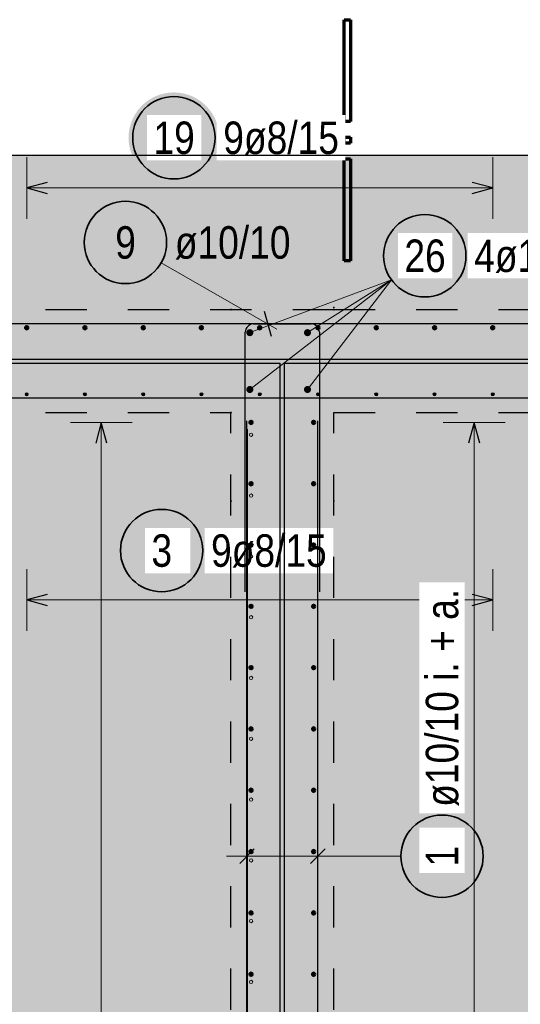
# Model space of a CAD drawing. Header units: millimetres. Extents: x -4 to 30.7, y -2.9 to 30.7.
# Tile 17 of 39: x 5.7 to 7, y 17.3 to 19.7. Entities that reach past the tile are written whole.
import ezdxf

# ---------------------------------------------------------------- set-up
doc = ezdxf.new("R2010")
doc.units = ezdxf.units.MM
doc.linetypes.add('HIDDEN', pattern=[0.375, 0.25, -0.125])
for name, color, linetype, lineweight in [('Geschnittene Kanten', 7, 'Continuous', 20), ('nplo Bewehrung', 7, 'Continuous', 20), ('Schraffuren', 7, 'Continuous', 20)]:
    doc.layers.add(name, color=color, linetype=linetype, lineweight=lineweight)
doc.styles.add('Arial Narrow', font='ARIALN.TTF')

msp = doc.modelspace()

# ---------------------------------------------------------------- hatches: boundary and pattern name
at = {"lineweight": 25, "true_color": 0xffffff}
for points in [[(6.22635, 19.452313), (6.226283, 19.456152), (6.226082, 19.459987), (6.225747, 19.463811), (6.225279, 19.467622), (6.224679, 19.471415), (6.223946, 19.475184), (6.223082, 19.478925), (6.222089, 19.482633), (6.220966, 19.486305), (6.219716, 19.489936), (6.21834, 19.49352), (6.21684, 19.497054), (6.215217, 19.500534), (6.213474, 19.503955), (6.211613, 19.507313), (6.209635, 19.510604), (6.207544, 19.513825), (6.205342, 19.51697), (6.203031, 19.520036), (6.200615, 19.52302), (6.198096, 19.525918), (6.195477, 19.528726), (6.192762, 19.531441), (6.189954, 19.534059), (6.187056, 19.536578), (6.184073, 19.538995), (6.181006, 19.541305), (6.177861, 19.543507), (6.174641, 19.545599), (6.17135, 19.547576), (6.167992, 19.549438), (6.164571, 19.551181), (6.161091, 19.552803), (6.157556, 19.554304), (6.153972, 19.55568), (6.150342, 19.55693), (6.14667, 19.558052), (6.142961, 19.559046), (6.13922, 19.55991), (6.135451, 19.560642), (6.131659, 19.561243), (6.127848, 19.561711), (6.124023, 19.562045), (6.120189, 19.562246), (6.11635, 19.562313), (6.112511, 19.562246), (6.108677, 19.562045), (6.104852, 19.561711), (6.101041, 19.561243), (6.097248, 19.560642), (6.093479, 19.55991), (6.089738, 19.559046), (6.08603, 19.558052), (6.082358, 19.55693), (6.078728, 19.55568), (6.075143, 19.554304), (6.071609, 19.552803), (6.068129, 19.551181), (6.064708, 19.549438), (6.06135, 19.547576), (6.058059, 19.545599), (6.054839, 19.543507), (6.051693, 19.541305), (6.048627, 19.538995), (6.045643, 19.536578), (6.042745, 19.534059), (6.039937, 19.531441), (6.037222, 19.528726), (6.034604, 19.525918), (6.032085, 19.52302), (6.029669, 19.520036), (6.027358, 19.51697), (6.025156, 19.513825), (6.023064, 19.510604), (6.021087, 19.507313), (6.019226, 19.503955), (6.017482, 19.500534), (6.01586, 19.497054), (6.01436, 19.49352), (6.012984, 19.489936), (6.011734, 19.486305), (6.010611, 19.482633), (6.009617, 19.478925), (6.008754, 19.475184), (6.008021, 19.471415), (6.00742, 19.467622), (6.006952, 19.463811), (6.006618, 19.459987), (6.006417, 19.456152), (6.00635, 19.452313), (6.006417, 19.448474), (6.006618, 19.44464), (6.006952, 19.440815), (6.00742, 19.437004), (6.008021, 19.433212), (6.008754, 19.429443), (6.009617, 19.425702), (6.010611, 19.421993), (6.011734, 19.418321), (6.012984, 19.414691), (6.01436, 19.411107), (6.01586, 19.407572), (6.017482, 19.404093), (6.019226, 19.400671), (6.021087, 19.397313), (6.023064, 19.394022), (6.025156, 19.390802), (6.027358, 19.387657), (6.029669, 19.384591), (6.032085, 19.381607), (6.034604, 19.378709), (6.037222, 19.375901), (6.039937, 19.373186), (6.042745, 19.370567), (6.045643, 19.368048), (6.048627, 19.365632), (6.051693, 19.363321), (6.054839, 19.361119), (6.058059, 19.359028), (6.06135, 19.357051), (6.064708, 19.355189), (6.068129, 19.353446), (6.071609, 19.351823), (6.075143, 19.350323), (6.078728, 19.348947), (6.082358, 19.347697), (6.08603, 19.346575), (6.089738, 19.345581), (6.093479, 19.344717), (6.097248, 19.343985), (6.101041, 19.343384), (6.104852, 19.342916), (6.108677, 19.342581), (6.112511, 19.34238), (6.11635, 19.342313), (6.120189, 19.34238), (6.124023, 19.342581), (6.127848, 19.342916), (6.131659, 19.343384), (6.135451, 19.343985), (6.13922, 19.344717), (6.142961, 19.345581), (6.14667, 19.346575), (6.150342, 19.347697), (6.153972, 19.348947), (6.157556, 19.350323), (6.161091, 19.351823), (6.164571, 19.353446), (6.167992, 19.355189), (6.17135, 19.357051), (6.174641, 19.359028), (6.177861, 19.361119), (6.181006, 19.363321), (6.184073, 19.365632), (6.187056, 19.368048), (6.189954, 19.370567), (6.192762, 19.373186), (6.195477, 19.375901), (6.198096, 19.378709), (6.200615, 19.381607), (6.203031, 19.384591), (6.205342, 19.387657), (6.207544, 19.390802), (6.209635, 19.394022), (6.211613, 19.397313), (6.213474, 19.400671), (6.215217, 19.404093), (6.21684, 19.407572), (6.21834, 19.411107), (6.219716, 19.414691), (6.220966, 19.418321), (6.222089, 19.421993), (6.223082, 19.425702), (6.223946, 19.429443), (6.224679, 19.433212), (6.225279, 19.437004), (6.225747, 19.440815), (6.226082, 19.44464)], [(6.196665, 18.450251), (6.196598, 18.45409), (6.196397, 18.457925), (6.196063, 18.46175), (6.195595, 18.465561), (6.194994, 18.469353), (6.194262, 18.473122), (6.193398, 18.476863), (6.192404, 18.480572), (6.191282, 18.484243), (6.190032, 18.487874), (6.188656, 18.491458), (6.187155, 18.494993), (6.185533, 18.498472), (6.18379, 18.501893), (6.181928, 18.505251), (6.179951, 18.508543), (6.17786, 18.511763), (6.175657, 18.514908), (6.173347, 18.517974), (6.17093, 18.520958), (6.168411, 18.523856), (6.165793, 18.526664), (6.163078, 18.529379), (6.16027, 18.531997), (6.157372, 18.534516), (6.154388, 18.536933), (6.151322, 18.539243), (6.148177, 18.541446), (6.144957, 18.543537), (6.141665, 18.545514), (6.138307, 18.547376), (6.134886, 18.549119), (6.131406, 18.550741), (6.127872, 18.552242), (6.124288, 18.553618), (6.120657, 18.554868), (6.116985, 18.55599), (6.113277, 18.556984), (6.109536, 18.557848), (6.105767, 18.55858), (6.101974, 18.559181), (6.098164, 18.559649), (6.094339, 18.559984), (6.090504, 18.560184), (6.086665, 18.560251), (6.082826, 18.560184), (6.078992, 18.559984), (6.075167, 18.559649), (6.071356, 18.559181), (6.067564, 18.55858), (6.063795, 18.557848), (6.060054, 18.556984), (6.056345, 18.55599), (6.052674, 18.554868), (6.049043, 18.553618), (6.045459, 18.552242), (6.041924, 18.550741), (6.038445, 18.549119), (6.035024, 18.547376), (6.031665, 18.545514), (6.028374, 18.543537), (6.025154, 18.541446), (6.022009, 18.539243), (6.018943, 18.536933), (6.015959, 18.534516), (6.013061, 18.531997), (6.010253, 18.529379), (6.007538, 18.526664), (6.004919, 18.523856), (6.002401, 18.520958), (5.999984, 18.517974), (5.997674, 18.514908), (5.995471, 18.511763), (5.99338, 18.508543), (5.991403, 18.505251), (5.989541, 18.501893), (5.987798, 18.498472), (5.986175, 18.494993), (5.984675, 18.491458), (5.983299, 18.487874), (5.982049, 18.484243), (5.980927, 18.480572), (5.979933, 18.476863), (5.979069, 18.473122), (5.978337, 18.469353), (5.977736, 18.465561), (5.977268, 18.46175), (5.976933, 18.457925), (5.976732, 18.45409), (5.976665, 18.450251), (5.976732, 18.446413), (5.976933, 18.442578), (5.977268, 18.438753), (5.977736, 18.434942), (5.978337, 18.43115), (5.979069, 18.427381), (5.979933, 18.42364), (5.980927, 18.419931), (5.982049, 18.41626), (5.983299, 18.412629), (5.984675, 18.409045), (5.986175, 18.40551), (5.987798, 18.402031), (5.989541, 18.39861), (5.991403, 18.395251), (5.99338, 18.39196), (5.995471, 18.38874), (5.997674, 18.385595), (5.999984, 18.382529), (6.002401, 18.379545), (6.004919, 18.376647), (6.007538, 18.373839), (6.010253, 18.371124), (6.013061, 18.368506), (6.015959, 18.365987), (6.018943, 18.36357), (6.022009, 18.36126), (6.025154, 18.359057), (6.028374, 18.356966), (6.031665, 18.354989), (6.035024, 18.353127), (6.038445, 18.351384), (6.041924, 18.349761), (6.045459, 18.348261), (6.049043, 18.346885), (6.052674, 18.345635), (6.056345, 18.344513), (6.060054, 18.343519), (6.063795, 18.342655), (6.067564, 18.341923), (6.071356, 18.341322), (6.075167, 18.340854), (6.078992, 18.340519), (6.082826, 18.340319), (6.086665, 18.340251), (6.090504, 18.340319), (6.094339, 18.340519), (6.098164, 18.340854), (6.101974, 18.341322), (6.105767, 18.341923), (6.109536, 18.342655), (6.113277, 18.343519), (6.116985, 18.344513), (6.120657, 18.345635), (6.124288, 18.346885), (6.127872, 18.348261), (6.131406, 18.349761), (6.134886, 18.351384), (6.138307, 18.353127), (6.141665, 18.354989), (6.144957, 18.356966), (6.148177, 18.359057), (6.151322, 18.36126), (6.154388, 18.36357), (6.157372, 18.365987), (6.16027, 18.368506), (6.163078, 18.371124), (6.165793, 18.373839), (6.168411, 18.376647), (6.17093, 18.379545), (6.173347, 18.382529), (6.175657, 18.385595), (6.17786, 18.38874), (6.179951, 18.39196), (6.181928, 18.395251), (6.18379, 18.39861), (6.185533, 18.402031), (6.187155, 18.40551), (6.188656, 18.409045), (6.190032, 18.412629), (6.191282, 18.41626), (6.192404, 18.419931), (6.193398, 18.42364), (6.194262, 18.427381), (6.194994, 18.43115), (6.195595, 18.434942), (6.196063, 18.438753), (6.196397, 18.442578)], [(6.877567, 17.708047), (6.8775, 17.711886), (6.877299, 17.71572), (6.876964, 17.719545), (6.876496, 17.723356), (6.875896, 17.727148), (6.875163, 17.730917), (6.874299, 17.734658), (6.873306, 17.738367), (6.872183, 17.742039), (6.870933, 17.745669), (6.869557, 17.749254), (6.868057, 17.752788), (6.866434, 17.756268), (6.864691, 17.759689), (6.86283, 17.763047), (6.860852, 17.766338), (6.858761, 17.769558), (6.856559, 17.772703), (6.854248, 17.77577), (6.851832, 17.778754), (6.849313, 17.781651), (6.846694, 17.784459), (6.843979, 17.787174), (6.841171, 17.789793), (6.838273, 17.792312), (6.83529, 17.794728), (6.832223, 17.797039), (6.829078, 17.799241), (6.825858, 17.801332), (6.822567, 17.80331), (6.819209, 17.805171), (6.815788, 17.806914), (6.812308, 17.808537), (6.808774, 17.810037), (6.805189, 17.811413), (6.801559, 17.812663), (6.797887, 17.813786), (6.794178, 17.81478), (6.790437, 17.815643), (6.786668, 17.816376), (6.782876, 17.816977), (6.779065, 17.817444), (6.77524, 17.817779), (6.771406, 17.81798), (6.767567, 17.818047), (6.763728, 17.81798), (6.759894, 17.817779), (6.756069, 17.817444), (6.752258, 17.816977), (6.748466, 17.816376), (6.744697, 17.815643), (6.740955, 17.81478), (6.737247, 17.813786), (6.733575, 17.812663), (6.729945, 17.811413), (6.72636, 17.810037), (6.722826, 17.808537), (6.719346, 17.806914), (6.715925, 17.805171), (6.712567, 17.80331), (6.709276, 17.801332), (6.706056, 17.799241), (6.70291, 17.797039), (6.699844, 17.794728), (6.69686, 17.792312), (6.693962, 17.789793), (6.691154, 17.787174), (6.688439, 17.784459), (6.685821, 17.781651), (6.683302, 17.778754), (6.680886, 17.77577), (6.678575, 17.772703), (6.676373, 17.769558), (6.674282, 17.766338), (6.672304, 17.763047), (6.670443, 17.759689), (6.6687, 17.756268), (6.667077, 17.752788), (6.665577, 17.749254), (6.664201, 17.745669), (6.662951, 17.742039), (6.661828, 17.738367), (6.660834, 17.734658), (6.659971, 17.730917), (6.659238, 17.727148), (6.658637, 17.723356), (6.658169, 17.719545), (6.657835, 17.71572), (6.657634, 17.711886), (6.657567, 17.708047), (6.657634, 17.704208), (6.657835, 17.700374), (6.658169, 17.696549), (6.658637, 17.692738), (6.659238, 17.688946), (6.659971, 17.685177), (6.660834, 17.681436), (6.661828, 17.677727), (6.662951, 17.674055), (6.664201, 17.670425), (6.665577, 17.66684), (6.667077, 17.663306), (6.6687, 17.659826), (6.670443, 17.656405), (6.672304, 17.653047), (6.674282, 17.649756), (6.676373, 17.646536), (6.678575, 17.643391), (6.680886, 17.640324), (6.683302, 17.63734), (6.685821, 17.634443), (6.688439, 17.631635), (6.691154, 17.62892), (6.693962, 17.626301), (6.69686, 17.623782), (6.699844, 17.621366), (6.70291, 17.619055), (6.706056, 17.616853), (6.709276, 17.614762), (6.712567, 17.612784), (6.715925, 17.610923), (6.719346, 17.60918), (6.722826, 17.607557), (6.72636, 17.606057), (6.729945, 17.604681), (6.733575, 17.603431), (6.737247, 17.602308), (6.740955, 17.601315), (6.744697, 17.600451), (6.748466, 17.599718), (6.752258, 17.599118), (6.756069, 17.59865), (6.759894, 17.598315), (6.763728, 17.598114), (6.767567, 17.598047), (6.771406, 17.598114), (6.77524, 17.598315), (6.779065, 17.59865), (6.782876, 17.599118), (6.786668, 17.599718), (6.790437, 17.600451), (6.794178, 17.601315), (6.797887, 17.602308), (6.801559, 17.603431), (6.805189, 17.604681), (6.808774, 17.606057), (6.812308, 17.607557), (6.815788, 17.60918), (6.819209, 17.610923), (6.822567, 17.612784), (6.825858, 17.614762), (6.829078, 17.616853), (6.832223, 17.619055), (6.83529, 17.621366), (6.838273, 17.623782), (6.841171, 17.626301), (6.843979, 17.62892), (6.846694, 17.631635), (6.849313, 17.634443), (6.851832, 17.63734), (6.854248, 17.640324), (6.856559, 17.643391), (6.858761, 17.646536), (6.860852, 17.649756), (6.86283, 17.653047), (6.864691, 17.656405), (6.866434, 17.659826), (6.868057, 17.663306), (6.869557, 17.66684), (6.870933, 17.670425), (6.872183, 17.674055), (6.873306, 17.677727), (6.874299, 17.681436), (6.875163, 17.685177), (6.875896, 17.688946), (6.876496, 17.692738), (6.876964, 17.696549), (6.877299, 17.700374)]]:
    msp.add_hatch(color=7, dxfattribs=at).paths.add_polyline_path(points)
at = {"lineweight": 25, "true_color": 0xcef2bf}
msp.add_hatch(color=254, dxfattribs=at).paths.add_polyline_path([(8.879862, 15.135209), (8.629862, 15.135209), (8.629862, 14.885209), (4.004857, 14.885209), (4.004856, 19.410216), (8.879862, 19.410216)])
at = {"lineweight": 50, "true_color": 0xffffff}
msp.add_hatch(color=7, dxfattribs=at).paths.add_polyline_path([(6.835822, 19.165881), (6.835755, 19.16972), (6.835555, 19.173555), (6.83522, 19.177379), (6.834752, 19.18119), (6.834151, 19.184983), (6.833419, 19.188752), (6.832555, 19.192493), (6.831561, 19.196201), (6.830439, 19.199873), (6.829189, 19.203504), (6.827813, 19.207088), (6.826312, 19.210622), (6.82469, 19.214102), (6.822947, 19.217523), (6.821085, 19.220881), (6.819108, 19.224172), (6.817017, 19.227393), (6.814814, 19.230538), (6.812504, 19.233604), (6.810087, 19.236588), (6.807568, 19.239486), (6.80495, 19.242294), (6.802235, 19.245009), (6.799427, 19.247627), (6.796529, 19.250146), (6.793545, 19.252562), (6.790479, 19.254873), (6.787334, 19.257075), (6.784114, 19.259167), (6.780822, 19.261144), (6.777464, 19.263006), (6.774043, 19.264749), (6.770564, 19.266371), (6.767029, 19.267872), (6.763445, 19.269247), (6.759814, 19.270498), (6.756143, 19.27162), (6.752434, 19.272614), (6.748693, 19.273478), (6.744924, 19.27421), (6.741132, 19.274811), (6.737321, 19.275279), (6.733496, 19.275613), (6.729661, 19.275814), (6.725822, 19.275881), (6.721984, 19.275814), (6.718149, 19.275613), (6.714324, 19.275279), (6.710513, 19.274811), (6.706721, 19.27421), (6.702952, 19.273478), (6.699211, 19.272614), (6.695502, 19.27162), (6.691831, 19.270498), (6.6882, 19.269247), (6.684616, 19.267872), (6.681081, 19.266371), (6.677602, 19.264749), (6.674181, 19.263006), (6.670822, 19.261144), (6.667531, 19.259167), (6.664311, 19.257075), (6.661166, 19.254873), (6.6581, 19.252562), (6.655116, 19.250146), (6.652218, 19.247627), (6.64941, 19.245009), (6.646695, 19.242294), (6.644077, 19.239486), (6.641558, 19.236588), (6.639141, 19.233604), (6.636831, 19.230538), (6.634628, 19.227393), (6.632537, 19.224172), (6.63056, 19.220881), (6.628698, 19.217523), (6.626955, 19.214102), (6.625332, 19.210622), (6.623832, 19.207088), (6.622456, 19.203504), (6.621206, 19.199873), (6.620084, 19.196201), (6.61909, 19.192493), (6.618226, 19.188752), (6.617494, 19.184983), (6.616893, 19.18119), (6.616425, 19.177379), (6.61609, 19.173555), (6.615889, 19.16972), (6.615822, 19.165881), (6.615889, 19.162042), (6.61609, 19.158208), (6.616425, 19.154383), (6.616893, 19.150572), (6.617494, 19.14678), (6.618226, 19.143011), (6.61909, 19.13927), (6.620084, 19.135561), (6.621206, 19.131889), (6.622456, 19.128259), (6.623832, 19.124675), (6.625332, 19.12114), (6.626955, 19.11766), (6.628698, 19.114239), (6.63056, 19.110881), (6.632537, 19.10759), (6.634628, 19.10437), (6.636831, 19.101225), (6.639141, 19.098159), (6.641558, 19.095175), (6.644077, 19.092277), (6.646695, 19.089469), (6.64941, 19.086754), (6.652218, 19.084135), (6.655116, 19.081616), (6.6581, 19.0792), (6.661166, 19.076889), (6.664311, 19.074687), (6.667531, 19.072596), (6.670822, 19.070619), (6.674181, 19.068757), (6.677602, 19.067014), (6.681081, 19.065391), (6.684616, 19.063891), (6.6882, 19.062515), (6.691831, 19.061265), (6.695502, 19.060143), (6.699211, 19.059149), (6.702952, 19.058285), (6.706721, 19.057552), (6.710513, 19.056952), (6.714324, 19.056484), (6.718149, 19.056149), (6.721984, 19.055948), (6.725822, 19.055881), (6.729661, 19.055948), (6.733496, 19.056149), (6.737321, 19.056484), (6.741132, 19.056952), (6.744924, 19.057552), (6.748693, 19.058285), (6.752434, 19.059149), (6.756143, 19.060143), (6.759814, 19.061265), (6.763445, 19.062515), (6.767029, 19.063891), (6.770564, 19.065391), (6.774043, 19.067014), (6.777464, 19.068757), (6.780822, 19.070619), (6.784114, 19.072596), (6.787334, 19.074687), (6.790479, 19.076889), (6.793545, 19.0792), (6.796529, 19.081616), (6.799427, 19.084135), (6.802235, 19.086754), (6.80495, 19.089469), (6.807568, 19.092277), (6.810087, 19.095175), (6.812504, 19.098159), (6.814814, 19.101225), (6.817017, 19.10437), (6.819108, 19.10759), (6.821085, 19.110881), (6.822947, 19.114239), (6.82469, 19.11766), (6.826312, 19.12114), (6.827813, 19.124675), (6.829189, 19.128259), (6.830439, 19.131889), (6.831561, 19.135561), (6.832555, 19.13927), (6.833419, 19.143011), (6.834151, 19.14678), (6.834752, 19.150572), (6.83522, 19.154383), (6.835555, 19.158208)])
at = {"layer": 'Schraffuren', "lineweight": 25, "true_color": 0xff0000}
for points in [[(8.329862, 18.915212), (8.329862, 18.905212), (4.134857, 18.905212), (4.134857, 18.915212)], [(6.384855, 18.905212), (6.384855, 15.000209), (6.374855, 15.000209), (6.374855, 18.905212)]]:
    msp.add_hatch(color=1, dxfattribs=at).paths.add_polyline_path(points)

# ---------------------------------------------------------------- linework, layer by layer
at = {"color": 1, "linetype": 'Continuous', "lineweight": 70}
for p, q in [((6.530148, 19.491462), (6.530148, 19.738962)), ((6.530148, 19.738962), (6.545145, 19.738962)), ((6.545145, 19.738962), (6.545145, 19.491462)), ((6.545145, 19.491462), (6.530148, 19.491462)), ((6.530148, 19.438962), (6.530148, 19.453962)), ((6.530148, 19.453962), (6.545145, 19.453962)), ((6.545145, 19.438962), (6.530148, 19.438962)), ((6.545145, 19.453962), (6.545145, 19.438962)), ((6.530148, 19.153962), (6.530148, 19.401462)), ((6.530148, 19.401462), (6.545145, 19.401462)), ((6.545145, 19.401462), (6.545145, 19.153962)), ((6.545145, 19.153962), (6.530148, 19.153962))]:
    msp.add_line(p, q, dxfattribs=at)
at = {"color": 5, "linetype": 'Continuous', "lineweight": 18}
for p, q in [((5.75886, 19.405388), (5.75886, 19.255388)), ((6.890854, 19.255388), (6.890854, 19.405388)), ((5.75886, 19.330388), (6.890854, 19.330388)), ((6.085508, 19.148545), (6.366561, 18.987854)), ((6.300855, 18.979215), (6.644676, 19.107441)), ((6.300855, 18.841216), (6.644676, 19.107441)), ((6.440855, 18.979215), (6.644676, 19.107441)), ((6.440855, 18.841216), (6.644676, 19.107441)), ((6.015087, 18.761302), (5.865087, 18.761302)), ((5.940087, 18.761302), (5.940087, 15.18921)), ((6.920711, 18.761268), (6.770711, 18.761268)), ((6.845711, 18.761268), (6.845711, 15.189265)), ((5.75882, 18.405388), (5.75882, 18.255388)), ((6.890854, 18.255388), (6.890854, 18.405388)), ((5.75882, 18.330388), (6.890854, 18.330388)), ((6.293855, 17.783047), (6.293855, 17.633047)), ((6.465855, 17.783047), (6.465855, 17.633047)), ((6.243855, 17.708047), (6.515855, 17.708047)), ((6.667567, 17.708047), (6.515855, 17.708047))]:
    msp.add_line(p, q, dxfattribs=at)
at = {"color": 3, "linetype": 'Continuous', "lineweight": 25}
for p, q in [((5.80886, 19.343786), (5.75886, 19.330388)), ((6.890854, 19.330388), (6.840854, 19.343786)), ((5.75886, 19.330388), (5.80886, 19.316991)), ((6.840854, 19.316991), (6.890854, 19.330388)), ((6.353074, 18.970112), (6.336643, 19.030414)), ((8.204857, 19.000216), (4.254857, 19.000216)), ((6.309855, 19.000263), (6.449858, 19.000263)), ((8.154857, 18.820215), (4.204857, 18.820215)), ((5.940087, 18.761302), (5.92669, 18.711302)), ((5.953485, 18.711302), (5.940087, 18.761302)), ((6.845711, 18.761268), (6.832313, 18.711268)), ((6.859108, 18.711268), (6.845711, 18.761268)), ((5.80882, 18.343786), (5.75882, 18.330388)), ((6.890854, 18.330388), (6.840854, 18.343786)), ((5.75882, 18.330388), (5.80882, 18.316991)), ((6.840854, 18.316991), (6.890854, 18.330388)), ((6.311532, 17.725725), (6.276177, 17.690369)), ((6.483532, 17.725725), (6.448177, 17.690369))]:
    msp.add_line(p, q, dxfattribs=at)
at = {"color": 3, "linetype": 'HIDDEN', "lineweight": 25, "ltscale": 0.25}
for p, q in [((4.004856, 19.035215), (6.504855, 19.035268)), ((6.504855, 19.035216), (8.204862, 19.035216)), ((4.004857, 18.785215), (6.254855, 18.785263)), ((6.504855, 18.785216), (8.204862, 18.785216))]:
    msp.add_line(p, q, dxfattribs=at)
at = {"color": 2, "linetype": 'Continuous', "lineweight": 35}
for centre in [(6.11635, 19.452313), (5.998695, 19.19818), (6.725822, 19.165881), (6.086665, 18.450251), (6.767567, 17.708047)]:
    msp.add_circle(centre, 0.1, dxfattribs=at)
at = {"color": 9, "linetype": 'Continuous', "lineweight": 0}
for centre, radius in [((6.254855, 19.035263), 0.00111), ((6.254855, 19.035215), 0.00111), ((6.504855, 19.035263), 0.00111), ((6.504858, 19.040263), 0.00111), ((5.75882, 18.82949), 0.004), ((5.75882, 18.82949), 0.004), ((5.75882, 18.82949), 0.0036), ((5.75882, 18.82949), 0.0028), ((5.75882, 18.82949), 0.002), ((5.75882, 18.82949), 0.0012), ((5.75882, 18.82949), 0.0004), ((5.900324, 18.82949), 0.004), ((5.900324, 18.82949), 0.004), ((5.900324, 18.82949), 0.0036), ((5.900324, 18.82949), 0.0028), ((5.900324, 18.82949), 0.002), ((5.900324, 18.82949), 0.0012), ((5.900324, 18.82949), 0.0004), ((6.041828, 18.82949), 0.004), ((6.041828, 18.82949), 0.004), ((6.041828, 18.82949), 0.0036), ((6.041828, 18.82949), 0.0028), ((6.041828, 18.82949), 0.002), ((6.041828, 18.82949), 0.0012), ((6.041828, 18.82949), 0.0004), ((6.183333, 18.82949), 0.004), ((6.183333, 18.82949), 0.004), ((6.183333, 18.82949), 0.0036), ((6.183333, 18.82949), 0.0028), ((6.183333, 18.82949), 0.002), ((6.183333, 18.82949), 0.0012), ((6.183333, 18.82949), 0.0004), ((6.324837, 18.82949), 0.004), ((6.324837, 18.82949), 0.004), ((6.324837, 18.82949), 0.0036), ((6.324837, 18.82949), 0.0028), ((6.324837, 18.82949), 0.002), ((6.324837, 18.82949), 0.0012), ((6.324837, 18.82949), 0.0004), ((6.466341, 18.82949), 0.004), ((6.466341, 18.82949), 0.004), ((6.466341, 18.82949), 0.0036), ((6.466341, 18.82949), 0.0028), ((6.466341, 18.82949), 0.002), ((6.466341, 18.82949), 0.0012), ((6.466341, 18.82949), 0.0004), ((6.607845, 18.82949), 0.004), ((6.607845, 18.82949), 0.004), ((6.607845, 18.82949), 0.0036), ((6.607845, 18.82949), 0.0028), ((6.607845, 18.82949), 0.002), ((6.607845, 18.82949), 0.0012), ((6.607845, 18.82949), 0.0004), ((6.74935, 18.82949), 0.004), ((6.74935, 18.82949), 0.004), ((6.74935, 18.82949), 0.0036), ((6.74935, 18.82949), 0.0028), ((6.74935, 18.82949), 0.002), ((6.74935, 18.82949), 0.0012), ((6.74935, 18.82949), 0.0004), ((6.890854, 18.82949), 0.004), ((6.890854, 18.82949), 0.004), ((6.890854, 18.82949), 0.0036), ((6.890854, 18.82949), 0.0028), ((6.890854, 18.82949), 0.002), ((6.890854, 18.82949), 0.0012), ((6.890854, 18.82949), 0.0004), ((6.254855, 18.785216), 0.00111), ((6.254855, 18.570263), 0.00111), ((6.504855, 18.570263), 0.00111)]:
    msp.add_circle(centre, radius, dxfattribs=at)
at = {"color": 4, "linetype": 'Continuous', "lineweight": 50}
for centre, radius in [((5.75886, 18.991208), 0.004), ((5.75886, 18.991208), 0.004), ((5.75886, 18.991208), 0.0036), ((5.75886, 18.991208), 0.0028), ((5.75886, 18.991208), 0.002), ((5.75886, 18.991208), 0.0012), ((5.75886, 18.991208), 0.0004), ((5.900359, 18.991208), 0.004), ((5.900359, 18.991208), 0.004), ((5.900359, 18.991208), 0.0036), ((5.900359, 18.991208), 0.0028), ((5.900359, 18.991208), 0.002), ((5.900359, 18.991208), 0.0012), ((5.900359, 18.991208), 0.0004), ((6.041858, 18.991208), 0.004), ((6.041858, 18.991208), 0.004), ((6.041858, 18.991208), 0.0036), ((6.041858, 18.991208), 0.0028), ((6.041858, 18.991208), 0.002), ((6.041858, 18.991208), 0.0012), ((6.041858, 18.991208), 0.0004), ((6.183358, 18.991208), 0.004), ((6.183358, 18.991208), 0.004), ((6.183358, 18.991208), 0.0036), ((6.183358, 18.991208), 0.0028), ((6.183358, 18.991208), 0.002), ((6.183358, 18.991208), 0.0012), ((6.183358, 18.991208), 0.0004), ((6.300855, 18.979215), 0.006), ((6.300855, 18.979215), 0.006), ((6.300855, 18.979215), 0.0054), ((6.300855, 18.979215), 0.0042), ((6.300855, 18.979215), 0.003), ((6.300855, 18.979215), 0.0018), ((6.300855, 18.979215), 0.0006), ((6.324857, 18.991208), 0.004), ((6.324857, 18.991208), 0.004), ((6.324857, 18.991208), 0.0036), ((6.324857, 18.991208), 0.0028), ((6.324857, 18.991208), 0.002), ((6.324857, 18.991208), 0.0012), ((6.324857, 18.991208), 0.0004), ((6.440855, 18.979215), 0.006), ((6.440855, 18.979215), 0.006), ((6.440855, 18.979215), 0.0054), ((6.440855, 18.979215), 0.0042), ((6.440855, 18.979215), 0.003), ((6.440855, 18.979215), 0.0018), ((6.440855, 18.979215), 0.0006), ((6.466356, 18.991208), 0.004), ((6.466356, 18.991208), 0.004), ((6.466356, 18.991208), 0.0036), ((6.466356, 18.991208), 0.0028), ((6.466356, 18.991208), 0.002), ((6.466356, 18.991208), 0.0012), ((6.466356, 18.991208), 0.0004), ((6.607855, 18.991208), 0.004), ((6.607855, 18.991208), 0.004), ((6.607855, 18.991208), 0.0036), ((6.607855, 18.991208), 0.0028), ((6.607855, 18.991208), 0.002), ((6.607855, 18.991208), 0.0012), ((6.607855, 18.991208), 0.0004), ((6.749355, 18.991208), 0.004), ((6.749355, 18.991208), 0.004), ((6.749355, 18.991208), 0.0036), ((6.749355, 18.991208), 0.0028), ((6.749355, 18.991208), 0.002), ((6.749355, 18.991208), 0.0012), ((6.749355, 18.991208), 0.0004), ((6.890854, 18.991208), 0.004), ((6.890854, 18.991208), 0.004), ((6.890854, 18.991208), 0.0036), ((6.890854, 18.991208), 0.0028), ((6.890854, 18.991208), 0.002), ((6.890854, 18.991208), 0.0012), ((6.890854, 18.991208), 0.0004), ((6.300855, 18.841216), 0.006), ((6.300855, 18.841216), 0.006), ((6.300855, 18.841216), 0.0054), ((6.300855, 18.841216), 0.0042), ((6.300855, 18.841216), 0.003), ((6.300855, 18.841216), 0.0018), ((6.300855, 18.841216), 0.0006), ((6.440855, 18.841216), 0.006), ((6.440855, 18.841216), 0.006), ((6.440855, 18.841216), 0.0054), ((6.440855, 18.841216), 0.0042), ((6.440855, 18.841216), 0.003), ((6.440855, 18.841216), 0.0018), ((6.440855, 18.841216), 0.0006), ((6.303855, 18.761302), 0.004), ((6.303855, 18.761302), 0.004), ((6.303855, 18.761302), 0.0036), ((6.303855, 18.761302), 0.0028), ((6.455855, 18.761268), 0.004), ((6.455855, 18.761268), 0.004), ((6.455855, 18.761268), 0.0036), ((6.455855, 18.761268), 0.0028), ((6.303855, 18.761302), 0.002), ((6.303855, 18.761302), 0.0012), ((6.303855, 18.761302), 0.0004), ((6.455855, 18.761268), 0.002), ((6.455855, 18.761268), 0.0012), ((6.455855, 18.761268), 0.0004), ((6.303855, 18.612465), 0.004), ((6.303855, 18.612465), 0.004), ((6.303855, 18.612465), 0.0036), ((6.303855, 18.612465), 0.0028), ((6.303855, 18.612465), 0.002), ((6.303855, 18.612465), 0.0012), ((6.303855, 18.612465), 0.0004), ((6.455855, 18.612435), 0.004), ((6.455855, 18.612435), 0.004), ((6.455855, 18.612435), 0.0036), ((6.455855, 18.612435), 0.0028), ((6.455855, 18.612435), 0.002), ((6.455855, 18.612435), 0.0012), ((6.455855, 18.612435), 0.0004), ((6.303855, 18.314791), 0.004), ((6.303855, 18.314791), 0.004), ((6.303855, 18.314791), 0.0036), ((6.303855, 18.314791), 0.0028), ((6.303855, 18.314791), 0.002), ((6.303855, 18.314791), 0.0012), ((6.303855, 18.314791), 0.0004), ((6.455855, 18.314768), 0.004), ((6.455855, 18.314768), 0.004), ((6.455855, 18.314768), 0.0036), ((6.455855, 18.314768), 0.0028), ((6.455855, 18.314768), 0.002), ((6.455855, 18.314768), 0.0012), ((6.455855, 18.314768), 0.0004), ((6.303855, 18.165954), 0.004), ((6.303855, 18.165954), 0.004), ((6.303855, 18.165954), 0.0036), ((6.303855, 18.165954), 0.0028), ((6.303855, 18.165954), 0.002), ((6.303855, 18.165954), 0.0012), ((6.303855, 18.165954), 0.0004), ((6.455855, 18.165934), 0.004), ((6.455855, 18.165934), 0.004), ((6.455855, 18.165934), 0.0036), ((6.455855, 18.165934), 0.0028), ((6.455855, 18.165934), 0.002), ((6.455855, 18.165934), 0.0012), ((6.455855, 18.165934), 0.0004), ((6.303855, 18.017116), 0.004), ((6.303855, 18.017116), 0.004), ((6.303855, 18.017116), 0.0036), ((6.303855, 18.017116), 0.0028), ((6.303855, 18.017116), 0.002), ((6.303855, 18.017116), 0.0012), ((6.303855, 18.017116), 0.0004), ((6.455855, 18.017101), 0.004), ((6.455855, 18.017101), 0.004), ((6.455855, 18.017101), 0.0036), ((6.455855, 18.017101), 0.0028), ((6.455855, 18.017101), 0.002), ((6.455855, 18.017101), 0.0012), ((6.455855, 18.017101), 0.0004), ((6.303855, 17.868279), 0.004), ((6.303855, 17.868279), 0.004), ((6.303855, 17.868279), 0.0036), ((6.303855, 17.868279), 0.0028), ((6.303855, 17.868279), 0.002), ((6.303855, 17.868279), 0.0012), ((6.303855, 17.868279), 0.0004), ((6.455855, 17.868267), 0.004), ((6.455855, 17.868267), 0.004), ((6.455855, 17.868267), 0.0036), ((6.455855, 17.868267), 0.0028), ((6.455855, 17.868267), 0.002), ((6.455855, 17.868267), 0.0012), ((6.455855, 17.868267), 0.0004), ((6.303855, 17.719442), 0.004), ((6.303855, 17.719442), 0.004), ((6.303855, 17.719442), 0.0036), ((6.303855, 17.719442), 0.0028), ((6.303855, 17.719442), 0.002), ((6.303855, 17.719442), 0.0012), ((6.303855, 17.719442), 0.0004), ((6.455855, 17.719434), 0.004), ((6.455855, 17.719434), 0.004), ((6.455855, 17.719434), 0.0036), ((6.455855, 17.719434), 0.0028), ((6.455855, 17.719434), 0.002), ((6.455855, 17.719434), 0.0012), ((6.455855, 17.719434), 0.0004), ((6.303855, 17.570605), 0.004), ((6.303855, 17.570605), 0.004), ((6.303855, 17.570605), 0.0036), ((6.303855, 17.570605), 0.0028), ((6.303855, 17.570605), 0.002), ((6.303855, 17.570605), 0.0012), ((6.303855, 17.570605), 0.0004), ((6.455855, 17.5706), 0.004), ((6.455855, 17.5706), 0.004), ((6.455855, 17.5706), 0.0036), ((6.455855, 17.5706), 0.0028), ((6.455855, 17.5706), 0.002), ((6.455855, 17.5706), 0.0012), ((6.455855, 17.5706), 0.0004), ((6.303855, 17.421768), 0.004), ((6.303855, 17.421768), 0.004), ((6.303855, 17.421768), 0.0036), ((6.455855, 17.421767), 0.004), ((6.455855, 17.421767), 0.004), ((6.455855, 17.421767), 0.0036), ((6.303855, 17.421768), 0.0028), ((6.303855, 17.421768), 0.002), ((6.303855, 17.421768), 0.0012), ((6.303855, 17.421768), 0.0004), ((6.455855, 17.421767), 0.0028), ((6.455855, 17.421767), 0.002), ((6.455855, 17.421767), 0.0012), ((6.455855, 17.421767), 0.0004)]:
    msp.add_circle(centre, radius, dxfattribs=at)
at = {"color": 3, "linetype": 'Continuous', "lineweight": 25}
for centre, start, end in [((6.309855, 18.980263), 90, 180), ((6.449858, 18.980263), 359.999519, 90)]:
    msp.add_arc(centre, 0.02, start, end, dxfattribs=at)
at = {"layer": 'Geschnittene Kanten', "color": 3, "linetype": 'Continuous', "lineweight": 25}
for p, q in [((4.134857, 18.915212), (8.329862, 18.915212)), ((4.134857, 18.905212), (6.374855, 18.905212)), ((6.384855, 18.905212), (8.319862, 18.905212))]:
    msp.add_line(p, q, dxfattribs=at)
at = {"layer": 'nplo Bewehrung', "color": 9, "linetype": 'Continuous', "lineweight": 0}
for centre in [(6.303855, 18.731218), (6.303855, 18.731218), (6.303855, 18.731218), (6.303855, 18.731218), (6.303855, 18.583634), (6.303855, 18.583634), (6.303855, 18.583634), (6.303855, 18.583634), (6.303855, 18.288467), (6.303855, 18.288467), (6.303855, 18.288467), (6.303855, 18.288467), (6.303855, 18.140883), (6.303855, 18.140883), (6.303855, 18.140883), (6.303855, 18.140883), (6.303855, 17.9933), (6.303855, 17.9933), (6.303855, 17.9933), (6.303855, 17.9933), (6.303855, 17.845716), (6.303855, 17.845716), (6.303855, 17.845716), (6.303855, 17.845716), (6.303855, 17.698133), (6.303855, 17.698133), (6.303855, 17.698133), (6.303855, 17.698133), (6.303855, 17.550549), (6.303855, 17.550549), (6.303855, 17.550549), (6.303855, 17.550549), (6.303855, 17.402965), (6.303855, 17.402965), (6.303855, 17.402965), (6.303855, 17.402965)]:
    msp.add_circle(centre, 0.004, dxfattribs=at)

# ---------------------------------------------------------------- texts
at = {"color": 2, "lineweight": 35, "char_height": 0.07875, "attachment_point": 1, "line_spacing_factor": 0.9, "style": 'Arial Narrow'}
for s, insert in [('ø10/10', (6.118695, 19.237555)), ('9', (5.973889, 19.237555))]:
    msp.add_mtext(s, dxfattribs=dict(at, insert=insert))

# ---------------------------------------------------------------- next in the draw order: texts
at = {"color": 2, "lineweight": 35, "char_height": 0.07875, "attachment_point": 1, "line_spacing_factor": 0.9, "style": 'Arial Narrow', "bg_fill": 3, "box_fill_scale": 1.2, "bg_fill_color": 256, "bg_fill_true_color": 13158600, "bg_fill_transparency": 0}
for s, insert, rotation in [('19', (6.066737, 19.491688), 0), ('9ø8/15', (6.23635, 19.491688), 0), ('ø10/10 i. + a.', (6.728192, 17.828047), 90), ('1', (6.728192, 17.683241), 90)]:
    msp.add_mtext(s, dxfattribs=dict(at, insert=insert, rotation=rotation))
for s, insert in [('26', (6.67621, 19.205256)), ('4ø12', (6.845822, 19.205256)), ('3', (6.061859, 18.489626)), ('9ø8/15', (6.206665, 18.489626))]:
    msp.add_mtext(s, dxfattribs=dict(at, insert=insert))

# ---------------------------------------------------------------- next in the draw order: linework, layer by layer
at = {"color": 3, "linetype": 'Continuous', "lineweight": 25}
for p, q in [((6.289855, 18.350263), (6.289855, 18.980263)), ((6.469858, 18.980263), (6.469853, 18.350263)), ((6.293855, 15.175255), (6.293855, 18.765255)), ((6.465855, 15.175223), (6.465855, 18.765223))]:
    msp.add_line(p, q, dxfattribs=at)
at = {"color": 3, "linetype": 'HIDDEN', "lineweight": 25, "ltscale": 0.25}
for p, q in [((6.254855, 15.135209), (6.254855, 18.785263)), ((6.504855, 15.135209), (6.504855, 18.785216))]:
    msp.add_line(p, q, dxfattribs=at)
at = {"color": 4, "linetype": 'Continuous', "lineweight": 50}
for centre, radius in [((6.303855, 18.463628), 0.004), ((6.303855, 18.463628), 0.004), ((6.303855, 18.463628), 0.0036), ((6.303855, 18.463628), 0.0028), ((6.303855, 18.463628), 0.002), ((6.303855, 18.463628), 0.0012), ((6.303855, 18.463628), 0.0004), ((6.455855, 18.463601), 0.004), ((6.455855, 18.463601), 0.004), ((6.455855, 18.463601), 0.0036), ((6.455855, 18.463601), 0.0028), ((6.455855, 18.463601), 0.002), ((6.455855, 18.463601), 0.0012), ((6.455855, 18.463601), 0.0004)]:
    msp.add_circle(centre, radius, dxfattribs=at)
at = {"layer": 'Geschnittene Kanten', "color": 3, "linetype": 'Continuous', "lineweight": 25}
for p, q in [((4.004856, 19.410216), (8.879862, 19.410216)), ((6.374855, 15.010209), (6.374855, 18.905212)), ((6.384855, 15.010209), (6.384855, 18.905212))]:
    msp.add_line(p, q, dxfattribs=at)
at = {"layer": 'nplo Bewehrung', "color": 9, "linetype": 'Continuous', "lineweight": 0}
for p, q in [((6.294855, 15.145209), (6.294855, 18.745209)), ((6.464855, 15.145209), (6.464855, 18.745209))]:
    msp.add_line(p, q, dxfattribs=at)
msp.add_circle((6.303855, 18.436051), 0.004, dxfattribs=at)
msp.add_circle((6.303855, 18.436051), 0.004, dxfattribs=at)
msp.add_circle((6.303855, 18.436051), 0.004, dxfattribs=at)
msp.add_circle((6.303855, 18.436051), 0.004, dxfattribs=at)

doc.saveas('drawing.dxf')
